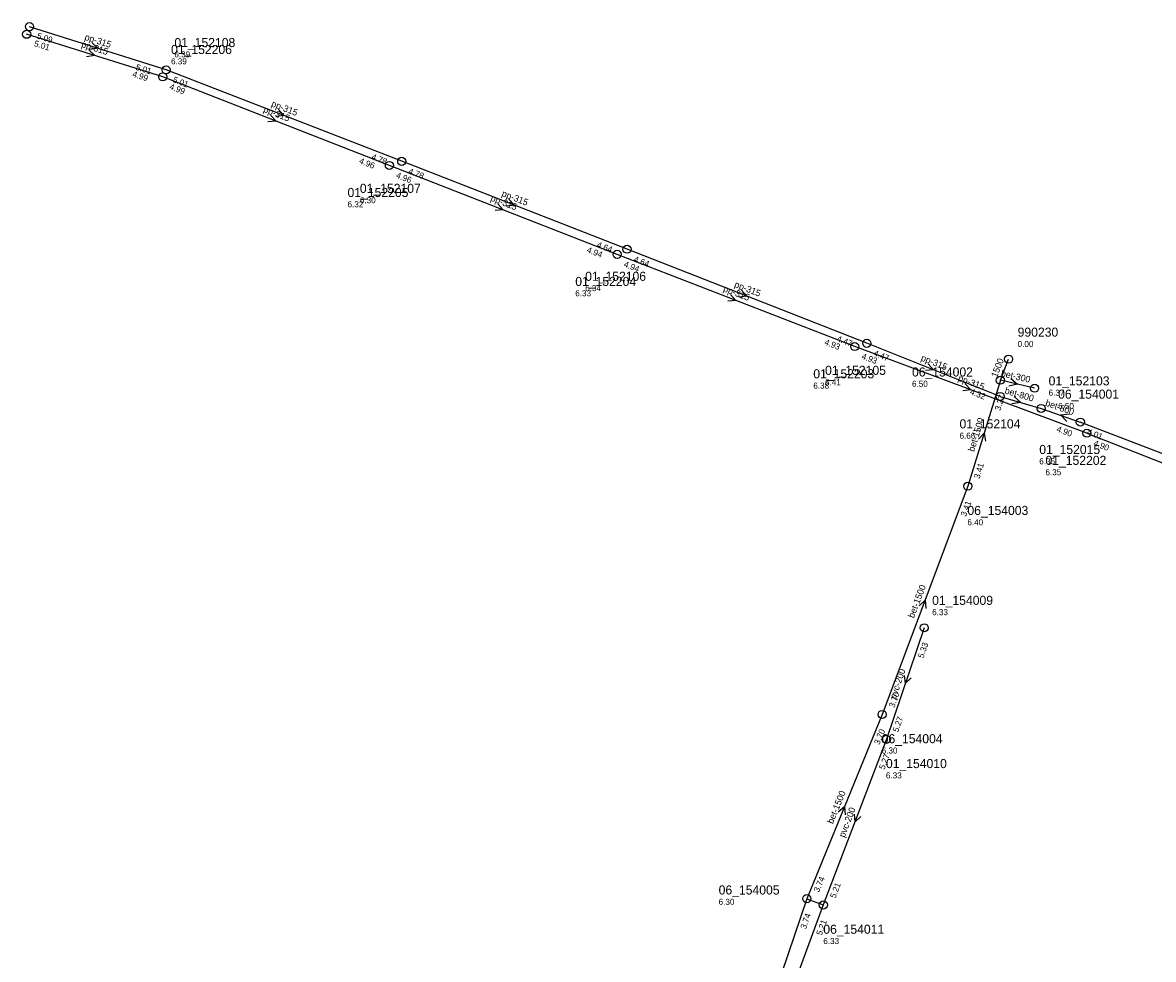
# Model space of a CAD drawing. Header units: metres. Extents: x 165560 to 166359, y 448062 to 448820.
# Tile 4 of 8: x 165832 to 166055, y 448358 to 448543. Entities that reach past the tile are written whole.
import ezdxf

# ---------------------------------------------------------------- set-up
doc = ezdxf.new("R2010")
doc.units = ezdxf.units.M

msp = doc.modelspace()

# ---------------------------------------------------------------- linework, layer by layer
at = {"layer": 'CON_BxH1500x1500mm', "linetype": 'Continuous'}
for points in [[(166025.075, 448472.531), (166026.699, 448476.702)], [(166025.075, 448472.531), (166018.644, 448451.556)], [(166018.644, 448451.556), (166001.688, 448406.375)], [(166001.688, 448406.375), (165986.781, 448369.917)], [(165986.781, 448369.917), (165971.823, 448325.759)]]:
    msp.add_lwpolyline(points, dxfattribs=at)
at = {"layer": 'CON_BxH200x200mm', "linetype": 'Continuous'}
for points in [[(166010.019, 448423.53), (166002.524, 448401.459)], [(166002.524, 448401.459), (165990.05, 448368.666)], [(165986.781, 448369.917), (165990.05, 448368.666)]]:
    msp.add_lwpolyline(points, dxfattribs=at)
at = {"layer": 'CON_BxH250x250mm', "linetype": 'Continuous'}
msp.add_lwpolyline([(165990.05, 448368.666), (165977.517, 448334.593)], dxfattribs=at)
at = {"layer": 'CON_BxH300x300mm', "linetype": 'Continuous'}
msp.add_lwpolyline([(166031.852, 448470.946), (166025.075, 448472.531)], dxfattribs=at)
at = {"layer": 'CON_BxH315x315mm', "linetype": 'Continuous'}
for points in [[(165860.013, 448533.958), (165832.987, 448542.515)], [(165859.35, 448532.594), (165832.418, 448541.014)], [(165906.628, 448515.863), (165860.013, 448533.958)], [(165904.191, 448515.052), (165859.35, 448532.594)], [(165951.212, 448498.456), (165906.628, 448515.863)], [(165949.249, 448497.445), (165904.191, 448515.052)], [(165998.67, 448479.839), (165951.212, 448498.456)], [(165996.268, 448479.196), (165949.249, 448497.445)], [(166025.044, 448469.334), (165998.67, 448479.839)], [(166042.196, 448462.049), (165996.268, 448479.196)]]:
    msp.add_lwpolyline(points, dxfattribs=at)
at = {"layer": 'CON_BxH400x400mm', "linetype": 'Continuous'}
msp.add_lwpolyline([(166042.196, 448462.049), (166081.641, 448446.577)], dxfattribs=at)
at = {"layer": 'CON_BxH800x800mm', "linetype": 'Continuous'}
for points in [[(166025.044, 448469.334), (166033.15, 448466.948)], [(166033.15, 448466.948), (166040.902, 448464.245)], [(166080.61, 448449.02), (166040.902, 448464.245)]]:
    msp.add_lwpolyline(points, dxfattribs=at)
at = {"layer": 'NOD_inspectieput'}
for centre in [(165832.99, 448542.52), (165832.42, 448541.01), (165860.01, 448533.96), (165859.35, 448532.59), (165904.19, 448515.05), (165906.63, 448515.86), (165949.25, 448497.45), (165951.21, 448498.46), (165996.27, 448479.2), (165998.67, 448479.84), (166025.08, 448472.53), (166033.15, 448466.95), (166040.9, 448464.24), (166042.2, 448462.05), (166018.64, 448451.56), (166010.02, 448423.53), (166001.69, 448406.38), (166002.52, 448401.46), (165986.78, 448369.92), (165990.05, 448368.67)]:
    msp.add_circle(centre, 0.8, dxfattribs=at)
at = {"layer": 'NOD_kruisingsput'}
msp.add_circle((166025.04, 448469.33), 0.8, dxfattribs=at)
at = {"layer": 'NOD_pompput'}
msp.add_circle((166031.85, 448470.95), 0.8, dxfattribs=at)
at = {"layer": 'NOD_uitmonding'}
msp.add_circle((166026.7, 448476.7), 0.8, dxfattribs=at)
at = {"layer": 'PIJL'}
for points in [[(165845.34, 448539.36), (165846.5, 448538.24), (165844.91, 448537.98)], [(165844.72, 448537.92), (165845.88, 448536.8), (165844.29, 448536.55)], [(165880.69, 448525.02), (165881.77, 448523.82), (165880.17, 448523.68)], [(165882.24, 448526.1), (165883.32, 448524.91), (165881.72, 448524.76)], [(165925.64, 448507.44), (165926.72, 448506.25), (165925.12, 448506.1)], [(165927.84, 448508.35), (165928.92, 448507.16), (165927.32, 448507.01)], [(165971.68, 448489.51), (165972.76, 448488.32), (165971.16, 448488.17)], [(165973.86, 448490.34), (165974.94, 448489.15), (165973.34, 448489)], [(166010.79, 448475.79), (166011.86, 448474.59), (166010.25, 448474.45)], [(166018.13, 448471.8), (166019.23, 448470.62), (166017.63, 448470.45)], [(166027.12, 448472.85), (166028.46, 448471.74), (166026.77, 448471.33)], [(166027.82, 448469.33), (166029.1, 448468.14), (166027.38, 448467.83)], [(166038.76, 448465.82), (166037.03, 448465.6), (166038.24, 448464.35)], [(166020.75, 448460.88), (166021.86, 448462.04), (166022.13, 448460.46)], [(166008.99, 448427.87), (166010.17, 448428.97), (166010.33, 448427.36)], [(166006.05, 448414.09), (166006.27, 448412.49), (166007.42, 448413.63)], [(165993.02, 448387.09), (165994.23, 448388.15), (165994.36, 448386.54)], [(165996.13, 448386.66), (165996.29, 448385.06), (165997.47, 448386.15)]]:
    msp.add_lwpolyline(points, dxfattribs=at)

# ---------------------------------------------------------------- texts
at = {"layer": 'DIM_BxH1500x1500mm'}
msp.add_text('1500', height=1.3, rotation=68.73, dxfattribs=at).set_placement((166024.41, 448472.97))
at = {"layer": 'DMM_BxH1500x1500mm'}
for rotation, p in [(72.95, (166019.89, 448458.29)), (69.43, (166007.97, 448425.34)), (67.76, (165991.93, 448384.61))]:
    msp.add_text('bet-1500', height=1.3, rotation=rotation, dxfattribs=at).set_placement(p)
at = {"layer": 'DMM_BxH200x200mm'}
for rotation, p in [(71.24, (166004.36, 448409.31)), (69.17, (165994.26, 448381.93))]:
    msp.add_text('pvc-200', height=1.3, rotation=rotation, dxfattribs=at).set_placement(p)
at = {"layer": 'DMM_BxH300x300mm'}
msp.add_text('bet-300', height=1.3, rotation=-13.16, dxfattribs=at).set_placement((166025.1, 448473.35))
at = {"layer": 'DMM_BxH315x315mm'}
for rotation, p in [(-17.57, (165843.77, 448539.93)), (-17.36, (165843.14, 448538.49)), (-21.22, (165880.7, 448526.76)), (-21.37, (165879.14, 448525.66)), (-21.34, (165924.1, 448508.1)), (-21.33, (165926.3, 448509.01)), (-21.21, (165970.14, 448490.16)), (-21.42, (165972.32, 448491.01)), (-21.72, (166009.24, 448476.47)), (-20.47, (166016.59, 448472.45))]:
    msp.add_text('pp-315', height=1.3, rotation=rotation, dxfattribs=at).set_placement(p)
at = {"layer": 'DMM_BxH800x800mm'}
for rotation, p in [(-16.4, (166025.83, 448469.94)), (-19.22, (166033.85, 448467.52))]:
    msp.add_text('bet-800', height=1.3, rotation=rotation, dxfattribs=at).set_placement(p)
at = {"layer": 'INV_BxH1500x1500mm'}
for s, rotation, p in [('3.27', 72.95, (166025.08, 448466.42)), ('3.41', 72.95, (166020.95, 448452.94)), ('3.41', 69.43, (166018.28, 448445.46)), ('3.70', 69.43, (166004.08, 448407.62)), ('3.70', 67.76, (166001.14, 448400.29)), ('3.74', 67.76, (165989.2, 448371.09)), ('3.74', 71.29, (165986.61, 448363.81))]:
    msp.add_text(s, height=1.2, rotation=rotation, dxfattribs=at).set_placement(p)
at = {"layer": 'INV_BxH200x200mm'}
for s, rotation, p in [('5.33', 71.24, (166009.85, 448417.42)), ('5.27', 71.24, (166004.87, 448402.77)), ('5.27', 69.17, (166002.13, 448395.36)), ('5.21', 69.17, (165992.44, 448369.9))]:
    msp.add_text(s, height=1.2, rotation=rotation, dxfattribs=at).set_placement(p)
at = {"layer": 'INV_BxH250x250mm'}
msp.add_text('5.21', height=1.2, rotation=69.81, dxfattribs=at).set_placement((165989.72, 448362.56))
at = {"layer": 'INV_BxH315x315mm'}
for s, rotation, p in [('5.09', -17.57, (165834.35, 448540.2)), ('5.01', -17.36, (165833.79, 448538.7)), ('4.99', -17.36, (165853.24, 448532.62)), ('5.01', -17.57, (165853.9, 448534)), ('5.01', -21.22, (165861.23, 448531.56)), ('4.99', -21.37, (165860.56, 448530.19)), ('4.96', -21.37, (165898.1, 448515.5)), ('4.78', -21.22, (165900.53, 448516.3)), ('4.96', -21.34, (165905.4, 448512.65)), ('4.78', -21.33, (165907.84, 448513.46)), ('4.94', -21.34, (165943.15, 448497.89)), ('4.64', -21.33, (165945.12, 448498.9)), ('4.94', -21.21, (165950.46, 448495.04)), ('4.64', -21.42, (165952.42, 448496.05)), ('4.93', -21.21, (165990.17, 448479.63)), ('4.47', -21.42, (165992.58, 448480.3)), ('4.93', -20.47, (165997.51, 448476.81)), ('4.47', -21.72, (165999.86, 448477.43)), ('4.32', -21.72, (166018.95, 448469.82)), ('4.90', -20.47, (166036.1, 448462.41))]:
    msp.add_text(s, height=1.2, rotation=rotation, dxfattribs=at).set_placement(p)
at = {"layer": 'INV_BxH400x400mm'}
msp.add_text('4.90', height=1.2, rotation=-21.42, dxfattribs=at).set_placement((166043.4, 448459.64))
at = {"layer": 'INV_BxH800x800mm'}
msp.add_text('4.01', height=1.2, rotation=-20.98, dxfattribs=at).set_placement((166042.13, 448461.85))
at = {"layer": 'NLV_inspectieput'}
for s, p in [('6.39', (165860.99, 448535.06)), ('6.39', (165861.65, 448536.43)), ('6.32', (165895.91, 448506.76)), ('6.30', (165898.35, 448507.57)), ('6.34', (165942.93, 448490.17)), ('6.33', (165940.97, 448489.15)), ('6.38', (165988.07, 448470.87)), ('6.41', (165990.39, 448471.55)), ('6.50', (166007.6, 448471.23)), ('6.37', (166034.63, 448469.47)), ('6.35', (166032.78, 448455.89)), ('6.35', (166034, 448453.73)), ('6.40', (166018.56, 448443.82)), ('6.33', (166011.58, 448426.03)), ('6.30', (166001.6, 448398.64)), ('6.33', (166002.44, 448393.72)), ('6.30', (165969.34, 448368.7)), ('6.33', (165990.05, 448360.93))]:
    msp.add_text(s, height=1.2, dxfattribs=at).set_placement(p)
at = {"layer": 'NLV_kruisingsput'}
msp.add_text('6.66', height=1.2, dxfattribs=at).set_placement((166017, 448460.96))
at = {"layer": 'NLV_pompput'}
msp.add_text('6.50', height=1.2, dxfattribs=at).set_placement((166036.51, 448466.84))
at = {"layer": 'NLV_uitmonding'}
msp.add_text('0.00', height=1.2, dxfattribs=at).set_placement((166028.5, 448479.11))
at = {"layer": 'NNR_inspectieput'}
for s, p in [('01_152108', (165861.65, 448538.47)), ('01_152206', (165860.99, 448537.1)), ('01_152107', (165898.35, 448509.61)), ('01_152205', (165895.91, 448508.8)), ('01_152106', (165942.93, 448492.21)), ('01_152204', (165940.97, 448491.19)), ('01_152105', (165990.39, 448473.59)), ('01_152203', (165988.07, 448472.91)), ('06_154002', (166007.6, 448473.27)), ('01_152103', (166034.63, 448471.51)), ('01_152015', (166032.78, 448457.93)), ('01_152202', (166034, 448455.77)), ('06_154003', (166018.56, 448445.86)), ('01_154009', (166011.58, 448428.07)), ('06_154004', (166001.6, 448400.68)), ('01_154010', (166002.44, 448395.76)), ('06_154005', (165969.34, 448370.74)), ('06_154011', (165990.05, 448362.97))]:
    msp.add_text(s, height=1.8, dxfattribs=at).set_placement(p)
at = {"layer": 'NNR_kruisingsput'}
msp.add_text('01_152104', height=1.8, dxfattribs=at).set_placement((166017, 448463))
at = {"layer": 'NNR_pompput'}
msp.add_text('06_154001', height=1.8, dxfattribs=at).set_placement((166036.51, 448468.88))
at = {"layer": 'NNR_uitmonding'}
msp.add_text('990230', height=1.8, dxfattribs=at).set_placement((166028.5, 448481.15))

doc.saveas('drawing.dxf')
